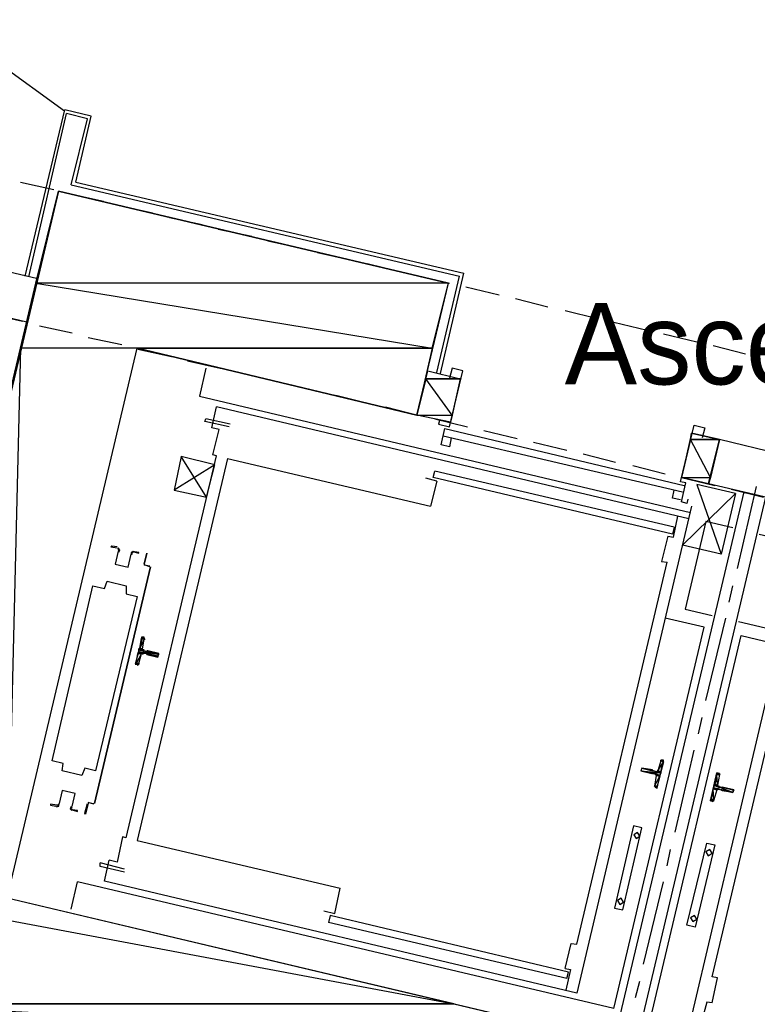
# Model space of a CAD drawing. Header units: feet. Extents: x -79 to 198, y -22 to 181.
# Tile 124 of 203: x 72 to 83, y 111 to 126. Entities that reach past the tile are written whole.
import ezdxf
from ezdxf.enums import TextEntityAlignment as Align

# ---------------------------------------------------------------- set-up
doc = ezdxf.new("R2010")
doc.units = ezdxf.units.FT
for name, color, linetype in [('A-LINEA', 7, 'CONTINUOUS'), ('A-LINEA-FINA', 9, 'CONTINUOUS'), ('A-MURO-CONCRETO', 8, 'CONTINUOUS'), ('A-NOMBRE-ESPACIO', 2, 'CONTINUOUS')]:
    doc.layers.add(name, color=color, linetype=linetype)

msp = doc.modelspace()

# ---------------------------------------------------------------- linework, layer by layer
at = {"layer": 'A-LINEA'}
for p, q in [((70.5641, 125.5628), (72.4211, 124.2185)), ((71.84, 121.7778), (72.4267, 124.2311)), ((71.8933, 121.7644), (72.4533, 124.1778)), ((72.8133, 124.1378), (72.4267, 124.2311)), ((72.76, 124.0978), (72.4533, 124.1778)), ((72.52, 123.1244), (72.76, 124.0978)), ((72.5867, 123.1644), (72.8133, 124.1378)), ((71.7733, 123.1644), (72.2667, 123.0578)), ((72.5867, 123.1644), (78.32, 121.8178)), ((72.52, 123.1244), (78.2533, 121.7778)), ((72.5067, 122.9911), (73, 122.8844)), ((73.24, 122.8178), (73.72, 122.7111)), ((73.9733, 122.6444), (74.4533, 122.5378)), ((74.6933, 122.4711), (75.1867, 122.3644)), ((75.4267, 122.2978), (75.92, 122.1911)), ((76.16, 122.1244), (76.64, 122.0178)), ((72.0267, 121.7378), (71.5067, 121.8578)), ((76.8933, 121.9644), (77.3733, 121.8444)), ((77.6133, 121.7911), (78.1067, 121.6711)), ((77.92, 120.3511), (78.2533, 121.7778)), ((77.9733, 120.3378), (78.32, 121.8178)), ((78.3467, 121.6178), (78.84, 121.4978)), ((79.08, 121.4444), (79.56, 121.3244)), ((79.8133, 121.2711), (80.2933, 121.1511)), ((71.32, 121.2178), (71.8, 121.1111)), ((71.8667, 121.0978), (71.3467, 121.2178)), ((72.0533, 121.0444), (72.5333, 120.9378)), ((80.5333, 121.0978), (81.0267, 120.9778)), ((72.7733, 120.8711), (73.2667, 120.7644)), ((81.2667, 120.9244), (81.76, 120.8044)), ((73.5067, 120.6978), (74, 120.5911)), ((82, 120.7511), (82.48, 120.6311)), ((74.24, 120.5244), (74.72, 120.4178)), ((74.5067, 120.4178), (74.4133, 120.0044)), ((74.9733, 120.3644), (75.4533, 120.2444)), ((78.2667, 120.2578), (78.12, 119.6178)), ((75.6933, 120.1911), (76.1867, 120.0711)), ((74.4133, 120.0044), (81.6667, 118.2844)), ((76.4267, 120.0178), (76.92, 119.8978)), ((81.64, 118.1911), (74.6667, 119.8444)), ((77.16, 119.8444), (77.64, 119.7244)), ((74.4933, 119.6311), (74.5067, 119.6711)), ((74.8667, 119.5911), (74.5067, 119.6711)), ((77.8933, 119.6711), (78.3733, 119.5511)), ((74.8533, 119.5511), (74.4933, 119.6311)), ((74.6133, 119.1378), (74.7067, 119.5111)), ((78.04, 119.5244), (81.5733, 118.6844)), ((78.0133, 119.4178), (81.5467, 118.5911)), ((78.1333, 119.3911), (78.1067, 119.2578)), ((78.6133, 119.4978), (79.1067, 119.3778)), ((81.68, 119.4578), (81.5333, 118.8044)), ((82.0933, 119.3644), (81.68, 119.4578)), ((81.9333, 118.7111), (82.0933, 119.3644)), ((83.4533, 119.0311), (82.0933, 119.3644)), ((79.3467, 119.3244), (79.84, 119.2044)), ((73.3333, 113.4844), (74.6667, 119.1244)), ((74.8267, 119.0844), (73.4933, 113.4444)), ((74.6667, 119.1244), (74.6133, 119.1378)), ((74.8267, 119.0844), (77.8267, 118.3778)), ((80.08, 119.1511), (80.56, 119.0311)), ((74.64, 118.9911), (74.04, 118.6178)), ((80.8133, 118.9778), (81.2933, 118.8578)), ((77.92, 118.7511), (77.76, 118.7911)), ((77.8667, 118.8044), (77.8933, 118.8978)), ((81.4, 117.9644), (77.8667, 118.8044)), ((81.4267, 118.0711), (77.8933, 118.8978)), ((81.9333, 118.7111), (81.5333, 118.8044)), ((81.5333, 118.8044), (82.0267, 118.6844)), ((77.92, 118.7511), (77.8267, 118.3778)), ((83.2933, 118.3911), (81.9333, 118.7111)), ((82.36, 117.4578), (82.64, 118.6711)), ((82.4533, 118.5911), (80.5333, 110.4711)), ((82.7733, 118.5111), (80.8533, 110.4044)), ((82.3333, 118.5644), (82.12, 117.6711)), ((82.2667, 118.6311), (82.7467, 118.5111)), ((81.68, 118.3778), (79.9867, 111.1911)), ((81.4133, 117.9244), (81.48, 118.2311)), ((81.4267, 118.0711), (81.4, 117.9644)), ((81.3333, 117.9378), (81.24, 117.5644)), ((81.3333, 117.9378), (81.4133, 117.9244)), ((83.36, 117.9778), (81.6667, 110.7911)), ((82.12, 117.6711), (81.5467, 117.8044)), ((72.8667, 113.9911), (73.6933, 117.4844)), ((73.6933, 117.4844), (72.8667, 113.9911)), ((73.68, 117.4844), (73.6, 117.5111)), ((73.6, 117.5111), (73.68, 117.4978)), ((73.68, 117.4844), (73.68, 117.4844)), ((79.9867, 111.9111), (81.32, 117.5511)), ((81.24, 117.5644), (81.32, 117.5511)), ((82.24, 116.9644), (82.2933, 117.2044)), ((81.9867, 111.4311), (83.32, 117.0711)), ((81.8667, 116.5911), (81.2933, 116.7244)), ((81.8933, 115.5111), (82.1867, 116.7244)), ((80.5333, 110.9644), (81.8667, 116.5911)), ((81.08, 110.8311), (82.4133, 116.4711)), ((82.4133, 116.4711), (82.9733, 116.3378)), ((73.5733, 116.2711), (73.6, 116.4178)), ((73.6131, 116.4079), (73.5979, 116.4306)), ((73.52, 116.0578), (73.56, 116.2044)), ((73.5867, 116.2178), (73.6267, 116.2044)), ((73.64, 116.2311), (73.6, 116.2444)), ((73.6267, 116.1911), (73.6267, 116.1911)), ((73.64, 116.1911), (73.64, 116.1911)), ((73.4954, 116.0316), (73.5191, 116.0452)), ((81.7867, 115.0178), (81.84, 115.2578)), ((81.44, 113.5644), (81.72, 114.7778)), ((81.2267, 114.6178), (81.1867, 114.4711)), ((81.2513, 114.6306), (81.2276, 114.617)), ((81.1067, 114.4711), (81.1067, 114.4844)), ((82.0933, 114.4178), (82.0667, 114.2578)), ((82.1064, 114.4079), (82.0913, 114.4306)), ((81.16, 114.4044), (81.1333, 114.2444)), ((81.1469, 114.241), (81.1621, 114.2183)), ((82.0533, 114.1911), (82.0133, 114.0444)), ((72.8533, 113.9778), (72.7733, 114.0044)), ((72.7733, 114.0044), (72.8533, 113.9911)), ((72.8533, 113.9911), (72.8533, 113.9911)), ((81.9887, 114.0183), (82.0124, 114.0318)), ((73.4933, 113.4444), (76.4933, 112.7378)), ((81.32, 113.0711), (81.3733, 113.3111)), ((73.3067, 113.0178), (72.9467, 113.1111)), ((73.0133, 112.8444), (73.08, 113.1511)), ((72.52, 112.4311), (72.6133, 112.8311)), ((80.5333, 110.9644), (72.6133, 112.8311)), ((79.9867, 111.1911), (73.0133, 112.8444)), ((80.9733, 111.6178), (81.2667, 112.8311)), ((76.3467, 112.3378), (76.32, 112.2311)), ((79.8667, 111.4978), (76.3467, 112.3378)), ((79.84, 111.4044), (76.32, 112.2311)), ((79.8133, 111.5511), (79.8933, 111.5378)), ((79.8933, 111.5378), (79.8267, 111.2311)), ((79.84, 111.4044), (79.8667, 111.4978)), ((80.8533, 111.1244), (80.92, 111.3644)), ((81.9067, 111.0578), (81.8267, 110.7644)), ((81.9867, 111.0444), (81.9067, 111.0578))]:
    msp.add_line(p, q, dxfattribs=at)
for points in [[(77.6267, 119.7244), (78.0933, 121.6711), (72.3333, 123.0311), (69.4933, 111.0311), (80.24, 108.4978), (80.6933, 110.4311), (71.5733, 112.5911), (73.4933, 120.7111), (77.6267, 119.7244)], [(78.12, 119.6178), (77.6267, 119.7244), (77.7867, 120.3778), (78.2667, 120.2578)], [(77.96, 119.6444), (77.9467, 119.5911), (78.1067, 119.5511), (78.3067, 120.3778), (78.1467, 120.4178), (78.1067, 120.2711)], [(74.7067, 119.5111), (74.6, 119.5378), (74.6667, 119.8444)], [(78.1067, 119.2578), (77.9867, 119.2844), (78.04, 119.5244)], [(81.6267, 118.4844), (81.6133, 118.4178), (81.5333, 118.4444), (81.6, 118.7244), (81.52, 118.7378), (81.72, 119.5778), (81.88, 119.5378), (81.84, 119.3911)], [(74.52, 118.5111), (74.1467, 119.1111), (74.04, 118.6178), (74.52, 118.5111), (74.64, 118.9911), (74.1467, 119.1111)], [(81.5467, 117.8044), (82.3333, 118.5644), (81.76, 118.6978), (82.12, 117.6711)], [(81.52, 118.4711), (81.4, 118.4978), (81.4267, 118.6178)], [(82.2933, 118.0578), (81.8933, 118.1511), (81.5867, 116.8578), (81.9867, 116.7644)], [(82.68, 117.9644), (83.08, 117.8711), (82.7733, 116.5778), (82.3733, 116.6711)], [(73.2, 117.7778), (73.12, 117.7911), (73.1067, 117.7778), (73.2, 117.7644)], [(73.2243, 117.7028), (73.2396, 117.7364), (73.2147, 117.7635)], [(73.2131, 117.7169), (73.1676, 117.5242), (73.3602, 117.4786), (73.4058, 117.6713)], [(73.2131, 117.7169), (73.1676, 117.5242), (73.3602, 117.4786), (73.4058, 117.6713)], [(73.2173, 117.7142), (73.2264, 117.7343), (73.2115, 117.7505)], [(73.4407, 117.7103), (73.4063, 117.6972), (73.4049, 117.6604)], [(73.4377, 117.6973), (73.4171, 117.6895), (73.4162, 117.6674)], [(73.4267, 117.7111), (73.52, 117.6844), (73.52, 117.6978), (73.4267, 117.7111)], [(73.6, 117.5244), (73.64, 117.6844), (73.6, 117.5244), (73.6, 117.5244)], [(72.24, 114.6178), (72.84, 117.2044), (73.0133, 117.1644), (73.0533, 117.2711), (73.3333, 117.2044), (73.3333, 117.0844), (73.4933, 117.0444), (72.88, 114.4711), (72.72, 114.5111), (72.68, 114.4044), (72.3867, 114.4711), (72.4, 114.5778), (72.24, 114.6178)], [(73.5867, 116.4444), (73.5733, 116.4444), (73.4667, 116.0444), (73.4933, 116.0444)], [(73.5979, 116.2039), (73.5828, 116.2015), (73.5739, 116.189)], [(73.5872, 116.2691), (73.5896, 116.2539), (73.6021, 116.245)], [(73.64, 116.1911), (73.8, 116.1511), (73.8133, 116.2044), (73.6533, 116.2444), (73.64, 116.2444), (73.64, 116.2444)], [(81.16, 114.2311), (81.1733, 114.2178), (81.2667, 114.6311), (81.2533, 114.6311)], [(81.1067, 114.4844), (80.9467, 114.5111), (80.9333, 114.4711), (81.0933, 114.4311)], [(81.1467, 114.4311), (81.1067, 114.4311), (81.1067, 114.4311)], [(81.16, 114.4578), (81.12, 114.4711), (81.12, 114.4711)], [(81.1728, 114.3932), (81.1704, 114.4083), (81.1579, 114.4172)], [(81.1621, 114.445), (81.1772, 114.4474), (81.1861, 114.4598)], [(81.9867, 114.0311), (81.96, 114.0311), (82.0533, 114.4444), (82.08, 114.4311)], [(72.5336, 113.9454), (72.5791, 114.138), (72.3865, 114.1836), (72.3408, 113.991)], [(72.5336, 113.9454), (72.5791, 114.138), (72.3865, 114.1836), (72.3408, 113.991)], [(82.0913, 114.2039), (82.0762, 114.2015), (82.0672, 114.189)], [(82.08, 114.2311), (82.1333, 114.2311), (82.1333, 114.2311), (82.1333, 114.2311)], [(82.08, 114.2044), (82.12, 114.1911), (82.12, 114.1911)], [(82.0805, 114.2557), (82.083, 114.2406), (82.0954, 114.2316)], [(82.1333, 114.2311), (82.3067, 114.1911), (82.2933, 114.1511), (82.1333, 114.1778), (82.1333, 114.1911)], [(72.306, 113.9386), (72.3404, 113.9517), (72.3418, 113.9885)], [(72.3089, 113.9516), (72.3296, 113.9594), (72.3304, 113.9815)], [(72.7733, 113.9911), (72.7733, 113.9911), (72.7333, 113.8311), (72.72, 113.8444), (72.76, 113.9911)], [(72.3067, 113.9644), (72.2133, 113.9778), (72.2133, 113.9644), (72.2933, 113.9511)], [(72.5223, 113.9461), (72.5071, 113.9125), (72.532, 113.8854)], [(72.5294, 113.9347), (72.5203, 113.9146), (72.5352, 113.8984)], [(72.5333, 113.8978), (72.6133, 113.8711), (72.6133, 113.8844), (72.5333, 113.8978)], [(80.5467, 112.4444), (80.6667, 112.4178), (80.9467, 113.6311), (80.8267, 113.6578), (80.5467, 112.4444)], [(80.8626, 113.4724), (80.9187, 113.507), (80.8841, 113.5632), (80.8279, 113.5285), (80.8626, 113.4724)], [(73.3333, 113.4844), (73.28, 113.4978), (73.2, 113.1244), (73.08, 113.1511)], [(81.7333, 112.1644), (81.6133, 112.1911), (81.9067, 113.4044), (82.0267, 113.3778), (81.7333, 112.1644)], [(81.9293, 113.219), (81.9854, 113.2537), (81.9507, 113.3099), (81.8946, 113.2752), (81.9293, 113.219)], [(73.3067, 112.9778), (72.9467, 113.0578), (72.9467, 113.1111)], [(76.2533, 112.4044), (76.4133, 112.3644), (76.4933, 112.7378)], [(80.6226, 112.499), (80.6787, 112.5337), (80.6441, 112.5899), (80.5879, 112.5552), (80.6226, 112.499)], [(81.7026, 112.2457), (81.7587, 112.2804), (81.7241, 112.3365), (81.6679, 112.3019), (81.7026, 112.2457)], [(79.8133, 111.5511), (79.9067, 111.9244), (79.9867, 111.9111)], [(81.9867, 111.0444), (82.0667, 111.4178), (81.9867, 111.4311)]]:
    msp.add_lwpolyline(points, dxfattribs=at)
at = {"layer": 'A-LINEA-FINA'}
for p, q in [((73.56, 116.4444), (73.6, 116.4444)), ((73.56, 116.4444), (73.6, 116.4311)), ((73.56, 116.4311), (73.6, 116.4311)), ((73.56, 116.4311), (73.6, 116.4178)), ((73.5733, 116.4444), (73.5867, 116.4444)), ((73.5067, 116.2178), (73.56, 116.2044)), ((73.52, 116.2711), (73.5733, 116.2578)), ((73.52, 116.2711), (73.5733, 116.2578)), ((73.52, 116.2578), (73.5867, 116.2444)), ((73.52, 116.2311), (73.5867, 116.2178)), ((73.5333, 116.2844), (73.5733, 116.2711)), ((73.64, 116.2444), (73.8133, 116.2044)), ((73.64, 116.2311), (73.8133, 116.2044)), ((73.64, 116.2311), (73.8133, 116.1911)), ((73.64, 116.2044), (73.8, 116.1644)), ((73.64, 116.1911), (73.8, 116.1644)), ((73.4667, 116.0444), (73.5067, 116.0444)), ((73.4667, 116.0444), (73.4933, 116.0444)), ((73.48, 116.0578), (73.52, 116.0444)), ((73.48, 116.0578), (73.5067, 116.0444)), ((81.2667, 114.6178), (81.2267, 114.6311)), ((81.2667, 114.6178), (81.2267, 114.6178)), ((81.2667, 114.6178), (81.24, 114.6311)), ((81.2667, 114.6311), (81.24, 114.6311)), ((81.2667, 114.6311), (81.2533, 114.6311)), ((81.0933, 114.4311), (80.9333, 114.4711)), ((81.1067, 114.4311), (80.9333, 114.4711)), ((81.1067, 114.4711), (80.9467, 114.5111)), ((81.1067, 114.4711), (80.9467, 114.5111)), ((81.2133, 114.4044), (81.1467, 114.4178)), ((81.2267, 114.4444), (81.16, 114.4578)), ((81.2133, 114.4044), (81.16, 114.4178)), ((82.0533, 114.4444), (82.0933, 114.4311)), ((82.0533, 114.4444), (82.08, 114.4311)), ((82.0533, 114.4311), (82.0933, 114.4178)), ((81.2133, 114.3911), (81.16, 114.4044)), ((81.1733, 114.2178), (81.1467, 114.2311)), ((81.1733, 114.2311), (81.1467, 114.2311)), ((81.1733, 114.2178), (81.16, 114.2311)), ((82, 114.2178), (82.0533, 114.2044)), ((82, 114.2044), (82.0533, 114.1911)), ((82.0133, 114.2711), (82.0667, 114.2578)), ((82.0133, 114.2578), (82.08, 114.2311)), ((82.0133, 114.2578), (82.08, 114.2444)), ((82.0133, 114.2178), (82.0667, 114.2044)), ((82.1333, 114.2311), (82.2933, 114.1911)), ((82.1333, 114.2311), (82.2933, 114.1911)), ((82.1333, 114.2311), (82.3067, 114.1911)), ((82.1333, 114.1911), (82.2933, 114.1511)), ((81.96, 114.0444), (82, 114.0311)), ((81.96, 114.0311), (81.9867, 114.0311))]:
    msp.add_line(p, q, dxfattribs=at)
for points in [[(73.56, 116.4311), (73.6, 116.4178), (73.5333, 116.2844), (73.56, 116.4311)], [(73.6, 116.4178), (73.5333, 116.2844), (73.5733, 116.2711), (73.6, 116.4178)], [(73.56, 116.4444), (73.56, 116.4444), (73.6, 116.4444), (73.56, 116.4444)], [(73.56, 116.4444), (73.6, 116.4444), (73.5733, 116.4444), (73.56, 116.4444), (73.56, 116.4444)], [(73.6, 116.4444), (73.56, 116.4444), (73.6, 116.4311), (73.6, 116.4444)], [(73.6, 116.4311), (73.56, 116.4444), (73.56, 116.4444), (73.6, 116.4311), (73.6, 116.4311)], [(73.56, 116.4311), (73.6, 116.4311), (73.56, 116.4444), (73.56, 116.4311), (73.56, 116.4311)], [(73.56, 116.4311), (73.56, 116.4311), (73.6, 116.4311), (73.56, 116.4311)], [(73.6, 116.4311), (73.56, 116.4311), (73.6, 116.4178), (73.6, 116.4311)], [(73.6, 116.4178), (73.56, 116.4311), (73.56, 116.4311), (73.6, 116.4178), (73.6, 116.4178)], [(73.5867, 116.4444), (73.5733, 116.4444), (73.5733, 116.4444), (73.5867, 116.4444)], [(73.5733, 116.4444), (73.5733, 116.4444), (73.5867, 116.4444), (73.5733, 116.4444)], [(73.5733, 116.4444), (73.5867, 116.4444), (73.6, 116.4444), (73.5733, 116.4444), (73.5733, 116.4444)], [(73.5067, 116.2044), (73.56, 116.2044), (73.48, 116.0578), (73.5067, 116.2044)], [(73.56, 116.2044), (73.48, 116.0578), (73.52, 116.0578), (73.56, 116.2044)], [(73.52, 116.2178), (73.5733, 116.2044), (73.5067, 116.2178), (73.52, 116.2178)], [(73.5733, 116.2044), (73.5067, 116.2178), (73.56, 116.2044), (73.5733, 116.2044)], [(73.56, 116.2044), (73.5067, 116.2178), (73.5067, 116.2178), (73.56, 116.2044), (73.56, 116.2044)], [(73.5067, 116.2044), (73.56, 116.2044), (73.5067, 116.2178), (73.5067, 116.2044), (73.5067, 116.2044)], [(73.5067, 116.2044), (73.5067, 116.2044), (73.56, 116.2044), (73.5067, 116.2044)], [(73.5333, 116.2844), (73.5733, 116.2711), (73.52, 116.2711), (73.5333, 116.2844)], [(73.5733, 116.2711), (73.52, 116.2711), (73.5733, 116.2578), (73.5733, 116.2711)], [(73.5733, 116.2578), (73.52, 116.2711), (73.52, 116.2711), (73.5733, 116.2578), (73.5733, 116.2578)], [(73.5733, 116.2578), (73.52, 116.2711), (73.5867, 116.2578), (73.5733, 116.2578), (73.5733, 116.2578)], [(73.5867, 116.2578), (73.52, 116.2711), (73.52, 116.2711), (73.5867, 116.2578)], [(73.52, 116.2711), (73.52, 116.2711), (73.5867, 116.2578), (73.52, 116.2711), (73.52, 116.2711)], [(73.52, 116.2711), (73.5867, 116.2578), (73.52, 116.2578), (73.52, 116.2711)], [(73.5867, 116.2578), (73.52, 116.2578), (73.5867, 116.2444), (73.5867, 116.2578), (73.5867, 116.2578)], [(73.5867, 116.2444), (73.52, 116.2578), (73.52, 116.2578), (73.5867, 116.2444)], [(73.52, 116.2578), (73.52, 116.2578), (73.5867, 116.2444), (73.52, 116.2578), (73.52, 116.2578)], [(73.5867, 116.2444), (73.52, 116.2578), (73.52, 116.2578), (73.5867, 116.2444)], [(73.52, 116.2578), (73.52, 116.2578), (73.5867, 116.2444), (73.52, 116.2578), (73.52, 116.2578)], [(73.5867, 116.2444), (73.52, 116.2578), (73.6, 116.2444), (73.5867, 116.2444), (73.5867, 116.2444)], [(73.52, 116.2578), (73.8133, 116.1911), (73.52, 116.2311), (73.52, 116.2578)], [(73.8133, 116.1911), (73.52, 116.2311), (73.8, 116.1644), (73.8133, 116.1911), (73.8133, 116.1911)], [(73.5867, 116.2178), (73.52, 116.2311), (73.52, 116.2311), (73.5867, 116.2178)], [(73.52, 116.2311), (73.52, 116.2311), (73.5867, 116.2178), (73.52, 116.2311), (73.52, 116.2311)], [(73.5867, 116.2178), (73.52, 116.2311), (73.5733, 116.2178), (73.5867, 116.2178), (73.5867, 116.2178)], [(73.5733, 116.2178), (73.52, 116.2311), (73.52, 116.2311), (73.5733, 116.2178)], [(73.52, 116.2311), (73.52, 116.2311), (73.5733, 116.2178), (73.52, 116.2311), (73.52, 116.2311)], [(73.5733, 116.2178), (73.52, 116.2311), (73.52, 116.2311), (73.5733, 116.2178)], [(73.52, 116.2311), (73.52, 116.2311), (73.5733, 116.2178), (73.52, 116.2311), (73.52, 116.2311)], [(73.52, 116.2311), (73.5733, 116.2178), (73.52, 116.2178), (73.52, 116.2311)], [(73.5733, 116.2178), (73.52, 116.2178), (73.5733, 116.2044), (73.5733, 116.2178), (73.5733, 116.2178)], [(73.5733, 116.2044), (73.52, 116.2178), (73.52, 116.2178), (73.5733, 116.2044)], [(73.52, 116.2178), (73.52, 116.2178), (73.5733, 116.2044), (73.52, 116.2178), (73.52, 116.2178)], [(73.5733, 116.2711), (73.5333, 116.2844), (73.5333, 116.2844), (73.5733, 116.2711), (73.5733, 116.2711)], [(73.8, 116.1644), (73.6267, 116.2044), (73.6267, 116.2044), (73.8, 116.1644)], [(73.6267, 116.2044), (73.6267, 116.2044), (73.8, 116.1644), (73.6267, 116.2044), (73.6267, 116.2044)], [(73.8, 116.1644), (73.6267, 116.2044), (73.6267, 116.2044), (73.8, 116.1644)], [(73.6267, 116.2044), (73.6267, 116.2044), (73.8, 116.1644), (73.6267, 116.2044), (73.6267, 116.2044)], [(73.64, 116.2044), (73.8, 116.1644), (73.6267, 116.2044), (73.64, 116.2044), (73.64, 116.2044)], [(73.64, 116.2444), (73.64, 116.2444), (73.8133, 116.2044), (73.64, 116.2444)], [(73.64, 116.2444), (73.8133, 116.2044), (73.6533, 116.2444), (73.64, 116.2444), (73.64, 116.2444)], [(73.8133, 116.2044), (73.64, 116.2444), (73.64, 116.2444), (73.8133, 116.2044)], [(73.64, 116.2444), (73.64, 116.2444), (73.8133, 116.2044), (73.64, 116.2444)], [(73.8133, 116.2044), (73.64, 116.2444), (73.64, 116.2444), (73.8133, 116.2044), (73.8133, 116.2044)], [(73.64, 116.2311), (73.8133, 116.2044), (73.64, 116.2444), (73.64, 116.2311), (73.64, 116.2311)], [(73.64, 116.2311), (73.64, 116.2311), (73.8133, 116.2044), (73.64, 116.2311)], [(73.8133, 116.2044), (73.64, 116.2311), (73.8133, 116.1911), (73.8133, 116.2044)], [(73.8133, 116.1911), (73.64, 116.2311), (73.64, 116.2311), (73.8133, 116.1911), (73.8133, 116.1911)], [(73.8133, 116.1911), (73.64, 116.2311), (73.64, 116.2311), (73.8133, 116.1911)], [(73.64, 116.2311), (73.64, 116.2311), (73.8133, 116.1911), (73.64, 116.2311), (73.64, 116.2311)], [(73.8133, 116.1911), (73.64, 116.2311), (73.64, 116.2311), (73.8133, 116.1911)], [(73.64, 116.2311), (73.64, 116.2311), (73.8133, 116.1911), (73.64, 116.2311), (73.64, 116.2311)], [(73.8133, 116.1911), (73.64, 116.2311), (73.64, 116.2311), (73.8133, 116.1911)], [(73.64, 116.2311), (73.64, 116.2311), (73.8133, 116.1911), (73.64, 116.2311), (73.64, 116.2311)], [(73.8, 116.1644), (73.64, 116.2044), (73.64, 116.2044), (73.8, 116.1644)], [(73.64, 116.2044), (73.64, 116.2044), (73.8, 116.1644), (73.64, 116.2044)], [(73.8, 116.1644), (73.64, 116.2044), (73.64, 116.2044), (73.8, 116.1644)], [(73.64, 116.2044), (73.64, 116.2044), (73.8, 116.1644), (73.64, 116.2044), (73.64, 116.2044)], [(73.64, 116.1911), (73.8, 116.1644), (73.64, 116.2044), (73.64, 116.1911), (73.64, 116.1911)], [(73.64, 116.1911), (73.64, 116.1911), (73.8, 116.1644), (73.64, 116.1911)], [(73.8, 116.1644), (73.64, 116.1911), (73.8, 116.1511), (73.8, 116.1644), (73.8, 116.1644)], [(73.8, 116.1511), (73.64, 116.1911), (73.64, 116.1911), (73.8, 116.1511)], [(73.64, 116.1911), (73.64, 116.1911), (73.8, 116.1511), (73.64, 116.1911), (73.64, 116.1911)], [(73.8, 116.1511), (73.64, 116.1911), (73.64, 116.1911), (73.8, 116.1511)], [(73.64, 116.1911), (73.64, 116.1911), (73.8, 116.1511), (73.64, 116.1911), (73.64, 116.1911)], [(73.4667, 116.0444), (73.5067, 116.0444), (73.48, 116.0578), (73.4667, 116.0444), (73.4667, 116.0444)], [(73.4933, 116.0444), (73.4667, 116.0444), (73.5067, 116.0444), (73.4933, 116.0444)], [(73.5067, 116.0444), (73.4667, 116.0444), (73.4667, 116.0444), (73.5067, 116.0444)], [(73.4667, 116.0444), (73.4667, 116.0444), (73.5067, 116.0444), (73.4667, 116.0444)], [(73.5067, 116.0444), (73.4667, 116.0444), (73.4667, 116.0444), (73.5067, 116.0444)], [(73.4667, 116.0444), (73.4667, 116.0444), (73.4933, 116.0444), (73.4667, 116.0444)], [(73.4933, 116.0444), (73.4667, 116.0444), (73.4667, 116.0444), (73.4933, 116.0444)], [(73.4667, 116.0444), (73.4667, 116.0444), (73.4933, 116.0444), (73.4667, 116.0444), (73.4667, 116.0444)], [(73.48, 116.0578), (73.52, 116.0578), (73.52, 116.0444), (73.48, 116.0578), (73.48, 116.0578)], [(73.52, 116.0578), (73.48, 116.0578), (73.48, 116.0578), (73.52, 116.0578), (73.52, 116.0578)], [(73.52, 116.0444), (73.48, 116.0578), (73.5067, 116.0444), (73.52, 116.0444)], [(73.5067, 116.0444), (73.48, 116.0578), (73.48, 116.0578), (73.5067, 116.0444), (73.5067, 116.0444)], [(81.1867, 114.4711), (81.2667, 114.6044), (81.2267, 114.6178), (81.1867, 114.4711), (81.1867, 114.4711)], [(81.2267, 114.4578), (81.1867, 114.4711), (81.2667, 114.6044), (81.2267, 114.4578)], [(81.2267, 114.6311), (81.2667, 114.6178), (81.2267, 114.6178), (81.2267, 114.6311)], [(81.2267, 114.6311), (81.2667, 114.6178), (81.24, 114.6311), (81.2267, 114.6311)], [(81.2267, 114.6178), (81.2667, 114.6178), (81.2667, 114.6178), (81.2267, 114.6178)], [(81.2667, 114.6178), (81.2667, 114.6178), (81.2267, 114.6178), (81.2667, 114.6178)], [(81.2667, 114.6178), (81.2267, 114.6178), (81.2667, 114.6044), (81.2667, 114.6178), (81.2667, 114.6178)], [(81.2267, 114.6178), (81.2667, 114.6178), (81.2667, 114.6178), (81.2267, 114.6178), (81.2267, 114.6178)], [(81.24, 114.6311), (81.2667, 114.6178), (81.2667, 114.6178), (81.24, 114.6311), (81.24, 114.6311)], [(81.2667, 114.6311), (81.2667, 114.6311), (81.24, 114.6311), (81.2667, 114.6311)], [(81.2667, 114.6311), (81.24, 114.6311), (81.2667, 114.6178), (81.2667, 114.6311), (81.2667, 114.6311)], [(81.24, 114.6311), (81.2667, 114.6311), (81.2533, 114.6311), (81.24, 114.6311)], [(81.2533, 114.6311), (81.2667, 114.6311), (81.2667, 114.6311), (81.2533, 114.6311), (81.2533, 114.6311)], [(80.9333, 114.4711), (81.2267, 114.4444), (80.9467, 114.5111), (80.9333, 114.4711), (80.9333, 114.4711)], [(80.9333, 114.4711), (81.0933, 114.4311), (81.0933, 114.4311), (80.9333, 114.4711)], [(81.0933, 114.4311), (81.0933, 114.4311), (80.9333, 114.4711), (81.0933, 114.4311), (81.0933, 114.4311)], [(80.9333, 114.4711), (81.0933, 114.4311), (81.0933, 114.4311), (80.9333, 114.4711)], [(81.0933, 114.4311), (81.0933, 114.4311), (80.9333, 114.4711), (81.0933, 114.4311)], [(80.9333, 114.4711), (81.0933, 114.4311), (81.0933, 114.4311), (80.9333, 114.4711), (80.9333, 114.4711)], [(80.9333, 114.4711), (81.0933, 114.4311), (81.0933, 114.4311), (80.9333, 114.4711)], [(81.0933, 114.4311), (81.0933, 114.4311), (80.9333, 114.4711), (81.0933, 114.4311), (81.0933, 114.4311)], [(80.9333, 114.4711), (81.1067, 114.4311), (81.1067, 114.4311), (80.9333, 114.4711)], [(81.1067, 114.4311), (81.1067, 114.4311), (80.9333, 114.4711), (81.1067, 114.4311)], [(81.1067, 114.4311), (80.9333, 114.4711), (81.0933, 114.4311), (81.1067, 114.4311), (81.1067, 114.4311)], [(80.9333, 114.4711), (81.1067, 114.4311), (81.1067, 114.4311), (80.9333, 114.4711)], [(81.1067, 114.4311), (81.1067, 114.4311), (80.9333, 114.4711), (81.1067, 114.4311), (81.1067, 114.4311)], [(80.9333, 114.4711), (81.1067, 114.4311), (81.1067, 114.4311), (80.9333, 114.4711)], [(81.1067, 114.4311), (81.1067, 114.4311), (80.9333, 114.4711), (81.1067, 114.4311), (81.1067, 114.4311)], [(80.9333, 114.4711), (81.1067, 114.4311), (81.1067, 114.4311), (80.9333, 114.4711)], [(81.1067, 114.4311), (81.1067, 114.4311), (80.9333, 114.4711), (81.1067, 114.4311), (81.1067, 114.4311)], [(81.2133, 114.4044), (80.9333, 114.4711), (81.2267, 114.4444), (81.2133, 114.4044)], [(81.1067, 114.4711), (81.1067, 114.4711), (80.9467, 114.5111), (81.1067, 114.4711)], [(81.1067, 114.4711), (80.9467, 114.5111), (81.12, 114.4711), (81.1067, 114.4711), (81.1067, 114.4711)], [(80.9467, 114.5111), (81.1067, 114.4711), (81.1067, 114.4711), (80.9467, 114.5111)], [(81.1067, 114.4711), (81.1067, 114.4711), (80.9467, 114.5111), (81.1067, 114.4711), (81.1067, 114.4711)], [(80.9467, 114.5111), (81.1067, 114.4711), (81.1067, 114.4711), (80.9467, 114.5111)], [(81.1067, 114.4711), (81.1067, 114.4711), (80.9467, 114.5111), (81.1067, 114.4711)], [(80.9467, 114.5111), (81.1067, 114.4711), (81.1067, 114.4711), (80.9467, 114.5111), (80.9467, 114.5111)], [(80.9467, 114.5111), (81.1067, 114.4711), (81.1067, 114.4711), (80.9467, 114.5111)], [(81.1067, 114.4711), (81.1067, 114.4711), (80.9467, 114.5111), (81.1067, 114.4711), (81.1067, 114.4711)], [(80.9467, 114.5111), (81.1067, 114.4711), (81.1067, 114.4711), (80.9467, 114.5111)], [(81.1067, 114.4711), (81.1067, 114.4711), (80.9467, 114.5111), (81.1067, 114.4711)], [(80.9467, 114.5111), (81.1067, 114.4711), (81.1067, 114.4711), (80.9467, 114.5111), (80.9467, 114.5111)], [(80.9467, 114.5111), (81.1067, 114.4711), (81.1067, 114.4711), (80.9467, 114.5111)], [(81.1067, 114.4711), (81.1067, 114.4711), (80.9467, 114.5111), (81.1067, 114.4711), (81.1067, 114.4711)], [(81.1067, 114.4844), (81.1067, 114.4844), (80.9467, 114.5111), (81.1067, 114.4844)], [(81.1067, 114.4844), (80.9467, 114.5111), (81.1067, 114.4711), (81.1067, 114.4844), (81.1067, 114.4844)], [(81.1467, 114.4178), (81.2133, 114.4044), (81.1467, 114.4311), (81.1467, 114.4178), (81.1467, 114.4178)], [(81.16, 114.4178), (81.2133, 114.4044), (81.1467, 114.4178), (81.16, 114.4178), (81.16, 114.4178)], [(81.16, 114.4578), (81.2267, 114.4444), (81.2267, 114.4444), (81.16, 114.4578)], [(81.2267, 114.4444), (81.2267, 114.4444), (81.16, 114.4578), (81.2267, 114.4444), (81.2267, 114.4444)], [(81.16, 114.4578), (81.2267, 114.4444), (81.2267, 114.4444), (81.16, 114.4578)], [(81.2267, 114.4444), (81.2267, 114.4444), (81.16, 114.4578), (81.2267, 114.4444), (81.2267, 114.4444)], [(81.16, 114.4578), (81.2267, 114.4444), (81.1733, 114.4578), (81.16, 114.4578), (81.16, 114.4578)], [(81.16, 114.4044), (81.2133, 114.4044), (81.16, 114.4178), (81.16, 114.4044), (81.16, 114.4044)], [(81.16, 114.4178), (81.2133, 114.4044), (81.2133, 114.4044), (81.16, 114.4178)], [(81.2133, 114.4044), (81.2133, 114.4044), (81.16, 114.4178), (81.2133, 114.4044), (81.2133, 114.4044)], [(81.16, 114.4178), (81.2133, 114.4044), (81.2133, 114.4044), (81.16, 114.4178)], [(81.2133, 114.4044), (81.2133, 114.4044), (81.16, 114.4178), (81.2133, 114.4044), (81.2133, 114.4044)], [(81.16, 114.4178), (81.2133, 114.4044), (81.2133, 114.4044), (81.16, 114.4178)], [(81.2133, 114.4044), (81.2133, 114.4044), (81.16, 114.4178), (81.2133, 114.4044), (81.2133, 114.4044)], [(81.16, 114.4178), (81.2133, 114.4044), (81.2133, 114.4044), (81.16, 114.4178)], [(81.2133, 114.4044), (81.2133, 114.4044), (81.16, 114.4178), (81.2133, 114.4044), (81.2133, 114.4044)], [(81.1733, 114.4578), (81.2267, 114.4578), (81.1733, 114.4711), (81.1733, 114.4578)], [(81.2267, 114.4578), (81.1733, 114.4711), (81.1867, 114.4711), (81.2267, 114.4578), (81.2267, 114.4578)], [(81.1733, 114.4711), (81.2267, 114.4578), (81.2267, 114.4578), (81.1733, 114.4711)], [(81.1733, 114.4578), (81.2267, 114.4444), (81.2267, 114.4444), (81.1733, 114.4578)], [(81.2267, 114.4444), (81.2267, 114.4444), (81.1733, 114.4578), (81.2267, 114.4444), (81.2267, 114.4444)], [(81.1733, 114.4578), (81.2267, 114.4444), (81.2267, 114.4444), (81.1733, 114.4578)], [(81.2267, 114.4444), (81.2267, 114.4444), (81.1733, 114.4578), (81.2267, 114.4444), (81.2267, 114.4444)], [(81.1733, 114.4578), (81.2267, 114.4444), (81.2267, 114.4444), (81.1733, 114.4578)], [(81.2267, 114.4444), (81.2267, 114.4444), (81.1733, 114.4578), (81.2267, 114.4444), (81.2267, 114.4444)], [(81.2267, 114.4444), (81.1733, 114.4578), (81.2267, 114.4578), (81.2267, 114.4444)], [(81.2267, 114.4578), (81.2267, 114.4578), (81.1867, 114.4711), (81.2267, 114.4578)], [(81.2267, 114.4578), (81.1867, 114.4711), (81.2267, 114.4578), (81.2267, 114.4578), (81.2267, 114.4578)], [(82.0267, 114.2711), (82.0667, 114.2578), (82.0533, 114.4178), (82.0267, 114.2711)], [(82.0533, 114.4444), (82.0533, 114.4444), (82.0933, 114.4311), (82.0533, 114.4444)], [(82.0533, 114.4444), (82.0933, 114.4311), (82.0533, 114.4311), (82.0533, 114.4444), (82.0533, 114.4444)], [(82.0933, 114.4311), (82.0533, 114.4444), (82.08, 114.4311), (82.0933, 114.4311)], [(82.08, 114.4311), (82.0533, 114.4444), (82.0533, 114.4444), (82.08, 114.4311), (82.08, 114.4311)], [(82.0933, 114.4311), (82.0933, 114.4178), (82.0533, 114.4311), (82.0933, 114.4311)], [(82.0933, 114.4178), (82.0533, 114.4311), (82.0533, 114.4311), (82.0933, 114.4178)], [(82.0533, 114.4311), (82.0533, 114.4311), (82.0933, 114.4178), (82.0533, 114.4311)], [(82.0933, 114.4178), (82.0533, 114.4311), (82.0533, 114.4311), (82.0933, 114.4178)], [(82.0533, 114.4311), (82.0533, 114.4311), (82.0933, 114.4178), (82.0533, 114.4311)], [(82.0533, 114.4311), (82.0933, 114.4178), (82.0533, 114.4178), (82.0533, 114.4311), (82.0533, 114.4311)], [(82.0933, 114.4178), (82.0533, 114.4311), (82.0533, 114.4311), (82.0933, 114.4178)], [(82.0533, 114.4311), (82.0533, 114.4311), (82.0933, 114.4311), (82.0533, 114.4311)], [(82.0533, 114.4311), (82.0933, 114.4311), (82.0533, 114.4311), (82.0533, 114.4311), (82.0533, 114.4311)], [(82.0667, 114.2578), (82.0533, 114.4178), (82.0933, 114.4178), (82.0667, 114.2578), (82.0667, 114.2578)], [(81.1333, 114.2444), (81.2133, 114.3911), (81.16, 114.4044), (81.1333, 114.2444)], [(81.1733, 114.2444), (81.1333, 114.2444), (81.2133, 114.3911), (81.1733, 114.2444)], [(81.16, 114.4044), (81.2133, 114.3911), (81.2133, 114.3911), (81.16, 114.4044)], [(81.2133, 114.3911), (81.2133, 114.3911), (81.16, 114.4044), (81.2133, 114.3911)], [(81.2133, 114.3911), (81.16, 114.4044), (81.2133, 114.3911), (81.2133, 114.3911), (81.2133, 114.3911)], [(81.2133, 114.3911), (81.16, 114.4044), (81.2133, 114.4044), (81.2133, 114.3911)], [(81.1733, 114.2311), (81.1467, 114.2444), (81.1333, 114.2444), (81.1733, 114.2311), (81.1733, 114.2311)], [(81.1733, 114.2311), (81.1733, 114.2311), (81.1333, 114.2444), (81.1733, 114.2311)], [(81.1733, 114.2311), (81.1333, 114.2444), (81.1733, 114.2311), (81.1733, 114.2311), (81.1733, 114.2311)], [(81.1733, 114.2444), (81.1733, 114.2444), (81.1333, 114.2444), (81.1733, 114.2444)], [(81.1733, 114.2444), (81.1333, 114.2444), (81.1733, 114.2311), (81.1733, 114.2444), (81.1733, 114.2444)], [(81.1467, 114.2311), (81.1733, 114.2311), (81.1467, 114.2444), (81.1467, 114.2311)], [(81.1467, 114.2444), (81.1733, 114.2311), (81.1733, 114.2311), (81.1467, 114.2444)], [(81.16, 114.2311), (81.1733, 114.2178), (81.1467, 114.2311), (81.16, 114.2311)], [(81.1467, 114.2311), (81.1733, 114.2178), (81.1733, 114.2178), (81.1467, 114.2311)], [(81.1733, 114.2178), (81.1733, 114.2178), (81.1467, 114.2311), (81.1733, 114.2178)], [(81.1733, 114.2178), (81.1467, 114.2311), (81.1733, 114.2178), (81.1733, 114.2178), (81.1733, 114.2178)], [(81.1733, 114.2311), (81.1733, 114.2311), (81.1467, 114.2311), (81.1733, 114.2311)], [(81.1733, 114.2311), (81.1467, 114.2311), (81.1733, 114.2178), (81.1733, 114.2311), (81.1733, 114.2311)], [(81.9733, 114.0578), (82.0133, 114.0444), (82, 114.2044), (81.9733, 114.0578)], [(82, 114.2044), (82.0533, 114.1911), (82, 114.2178), (82, 114.2044)], [(82.0533, 114.1911), (82, 114.2178), (82.0533, 114.2044), (82.0533, 114.1911), (82.0533, 114.1911)], [(82.0533, 114.2044), (82, 114.2178), (82.0667, 114.2044), (82.0533, 114.2044), (82.0533, 114.2044)], [(82.0133, 114.2178), (82.0667, 114.2044), (82, 114.2178), (82.0133, 114.2178), (82.0133, 114.2178)], [(82.0133, 114.0444), (82, 114.2044), (82.0533, 114.1911), (82.0133, 114.0444)], [(82.0533, 114.1911), (82, 114.2044), (82, 114.2044), (82.0533, 114.1911)], [(82, 114.2044), (82, 114.2044), (82.0533, 114.1911), (82, 114.2044)], [(82, 114.2044), (82.0533, 114.1911), (82, 114.2044), (82, 114.2044), (82, 114.2044)], [(82.0133, 114.2578), (82.0667, 114.2444), (82.0133, 114.2711), (82.0133, 114.2578)], [(82.0667, 114.2444), (82.0133, 114.2711), (82.0667, 114.2578), (82.0667, 114.2444)], [(82.0667, 114.2578), (82.0133, 114.2711), (82.0133, 114.2711), (82.0667, 114.2578), (82.0667, 114.2578)], [(82.0267, 114.2711), (82.0667, 114.2578), (82.0133, 114.2711), (82.0267, 114.2711), (82.0267, 114.2711)], [(82.0133, 114.2178), (82.2933, 114.1511), (82.0133, 114.2578), (82.0133, 114.2178)], [(82.2933, 114.1511), (82.0133, 114.2578), (82.2933, 114.1911), (82.2933, 114.1511), (82.2933, 114.1511)], [(82.08, 114.2311), (82.0133, 114.2578), (82.0133, 114.2578), (82.08, 114.2311)], [(82.0133, 114.2578), (82.0133, 114.2578), (82.08, 114.2311), (82.0133, 114.2578), (82.0133, 114.2578)], [(82.08, 114.2311), (82.0133, 114.2578), (82.08, 114.2444), (82.08, 114.2311), (82.08, 114.2311)], [(82.08, 114.2444), (82.0133, 114.2578), (82.0133, 114.2578), (82.08, 114.2444)], [(82.0133, 114.2578), (82.0133, 114.2578), (82.08, 114.2444), (82.0133, 114.2578), (82.0133, 114.2578)], [(82.08, 114.2444), (82.0133, 114.2578), (82.0133, 114.2578), (82.08, 114.2444)], [(82.0133, 114.2578), (82.0133, 114.2578), (82.08, 114.2444), (82.0133, 114.2578), (82.0133, 114.2578)], [(82.08, 114.2444), (82.0133, 114.2578), (82.0667, 114.2444), (82.08, 114.2444), (82.08, 114.2444)], [(82.0667, 114.2444), (82.0133, 114.2578), (82.0133, 114.2578), (82.0667, 114.2444)], [(82.0133, 114.2578), (82.0133, 114.2578), (82.0667, 114.2444), (82.0133, 114.2578), (82.0133, 114.2578)], [(82.0133, 114.2178), (82.0133, 114.2178), (82.0667, 114.2044), (82.0133, 114.2178)], [(82.0667, 114.2044), (82.0133, 114.2178), (82.0133, 114.2178), (82.0667, 114.2044)], [(82.0133, 114.2178), (82.0133, 114.2178), (82.0667, 114.2044), (82.0133, 114.2178), (82.0133, 114.2178)], [(82.0667, 114.2044), (82.0133, 114.2178), (82.0133, 114.2178), (82.0667, 114.2044)], [(82.0133, 114.2178), (82.0133, 114.2178), (82.0667, 114.2044), (82.0133, 114.2178), (82.0133, 114.2178)], [(82.0667, 114.2044), (82.0133, 114.2178), (82.08, 114.2044), (82.0667, 114.2044), (82.0667, 114.2044)], [(82.08, 114.2044), (82.0133, 114.2178), (82.0133, 114.2178), (82.08, 114.2044)], [(82.0133, 114.2178), (82.0133, 114.2178), (82.08, 114.2044), (82.0133, 114.2178), (82.0133, 114.2178)], [(82.0267, 114.2711), (82.0267, 114.2711), (82.0667, 114.2578), (82.0267, 114.2711)], [(82.12, 114.1911), (82.12, 114.1911), (82.2933, 114.1511), (82.12, 114.1911)], [(82.12, 114.1911), (82.2933, 114.1511), (82.1333, 114.1911), (82.12, 114.1911), (82.12, 114.1911)], [(82.2933, 114.1511), (82.12, 114.1911), (82.12, 114.1911), (82.2933, 114.1511)], [(82.12, 114.1911), (82.12, 114.1911), (82.2933, 114.1511), (82.12, 114.1911), (82.12, 114.1911)], [(82.2933, 114.1511), (82.12, 114.1911), (82.12, 114.1911), (82.2933, 114.1511)], [(82.12, 114.1911), (82.12, 114.1911), (82.2933, 114.1511), (82.12, 114.1911), (82.12, 114.1911)], [(82.2933, 114.1511), (82.12, 114.1911), (82.12, 114.1911), (82.2933, 114.1511)], [(82.12, 114.1911), (82.12, 114.1911), (82.2933, 114.1511), (82.12, 114.1911), (82.12, 114.1911)], [(82.2933, 114.1911), (82.1333, 114.2311), (82.1333, 114.2311), (82.2933, 114.1911)], [(82.1333, 114.2311), (82.1333, 114.2311), (82.2933, 114.1911), (82.1333, 114.2311), (82.1333, 114.2311)], [(82.2933, 114.1911), (82.1333, 114.2311), (82.1333, 114.2311), (82.2933, 114.1911)], [(82.1333, 114.2311), (82.1333, 114.2311), (82.2933, 114.1911), (82.1333, 114.2311), (82.1333, 114.2311)], [(82.2933, 114.1911), (82.1333, 114.2311), (82.1333, 114.2311), (82.2933, 114.1911)], [(82.1333, 114.2311), (82.1333, 114.2311), (82.2933, 114.1911), (82.1333, 114.2311)], [(82.2933, 114.1911), (82.1333, 114.2311), (82.1333, 114.2311), (82.2933, 114.1911), (82.2933, 114.1911)], [(82.2933, 114.1911), (82.1333, 114.2311), (82.3067, 114.1911), (82.2933, 114.1911), (82.2933, 114.1911)], [(82.3067, 114.1911), (82.1333, 114.2311), (82.1333, 114.2311), (82.3067, 114.1911)], [(82.1333, 114.2311), (82.1333, 114.2311), (82.3067, 114.1911), (82.1333, 114.2311)], [(82.3067, 114.1911), (82.1333, 114.2311), (82.1333, 114.2311), (82.3067, 114.1911), (82.3067, 114.1911)], [(82.3067, 114.1911), (82.1333, 114.2311), (82.1333, 114.2311), (82.3067, 114.1911)], [(82.1333, 114.2311), (82.1333, 114.2311), (82.3067, 114.1911), (82.1333, 114.2311), (82.1333, 114.2311)], [(82.3067, 114.1911), (82.1333, 114.2311), (82.1333, 114.2311), (82.3067, 114.1911)], [(82.1333, 114.2311), (82.1333, 114.2311), (82.3067, 114.1911), (82.1333, 114.2311), (82.1333, 114.2311)], [(82.1333, 114.1911), (82.1333, 114.1911), (82.2933, 114.1511), (82.1333, 114.1911)], [(82.1333, 114.1911), (82.2933, 114.1511), (82.1333, 114.1778), (82.1333, 114.1911), (82.1333, 114.1911)], [(82.2933, 114.1511), (82.1333, 114.1911), (82.1333, 114.1911), (82.2933, 114.1511)], [(82.1333, 114.1911), (82.1333, 114.1911), (82.2933, 114.1511), (82.1333, 114.1911)], [(82.2933, 114.1511), (82.1333, 114.1911), (82.1333, 114.1911), (82.2933, 114.1511), (82.2933, 114.1511)], [(82.2933, 114.1511), (82.1333, 114.1911), (82.1333, 114.1911), (82.2933, 114.1511)], [(82.1333, 114.1911), (82.1333, 114.1911), (82.2933, 114.1511), (82.1333, 114.1911), (82.1333, 114.1911)], [(82.2933, 114.1511), (82.1333, 114.1911), (82.1333, 114.1911), (82.2933, 114.1511)], [(82.1333, 114.1911), (82.1333, 114.1911), (82.2933, 114.1511), (82.1333, 114.1911), (82.1333, 114.1911)], [(82, 114.0311), (81.96, 114.0444), (81.96, 114.0444), (82, 114.0311)], [(81.96, 114.0444), (81.96, 114.0444), (82, 114.0311), (81.96, 114.0444)], [(82, 114.0311), (81.96, 114.0444), (81.96, 114.0444), (82, 114.0311)], [(81.96, 114.0444), (81.96, 114.0444), (82, 114.0311), (81.96, 114.0444)], [(81.96, 114.0444), (82, 114.0311), (81.96, 114.0311), (81.96, 114.0444), (81.96, 114.0444)], [(81.96, 114.0444), (82, 114.0311), (81.9733, 114.0444), (81.96, 114.0444)], [(82, 114.0311), (81.9867, 114.0311), (81.96, 114.0311), (82, 114.0311)], [(81.9867, 114.0311), (81.96, 114.0311), (81.96, 114.0311), (81.9867, 114.0311)], [(81.96, 114.0311), (81.96, 114.0311), (81.9867, 114.0311), (81.96, 114.0311)], [(81.9867, 114.0311), (81.96, 114.0311), (81.96, 114.0311), (81.9867, 114.0311)], [(81.96, 114.0311), (81.96, 114.0311), (81.9867, 114.0311), (81.96, 114.0311), (81.96, 114.0311)], [(81.9733, 114.0578), (81.9733, 114.0578), (82.0133, 114.0444), (81.9733, 114.0578)], [(81.9733, 114.0578), (82.0133, 114.0444), (81.9733, 114.0444), (81.9733, 114.0578), (81.9733, 114.0578)], [(82, 114.0311), (81.9733, 114.0444), (82.0133, 114.0444), (82, 114.0311), (82, 114.0311)]]:
    msp.add_lwpolyline(points, dxfattribs=at)
at = {"layer": 'A-MURO-CONCRETO'}
for points in [[(72.3333, 123.0311), (78.0933, 121.6711), (72, 121.6711), (72.3333, 123.0311), (72.3333, 123.0311)], [(72, 121.6711), (77.8533, 120.7111), (71.7733, 120.7111), (72, 121.6711), (72, 121.6711)], [(78.0933, 121.6711), (72, 121.6711), (77.8533, 120.7111), (78.0933, 121.6711)], [(71.7733, 120.7111), (71.5733, 112.5911), (69.8533, 112.5911), (71.7733, 120.7111), (71.7733, 120.7111)], [(73.4933, 120.7111), (71.7733, 120.7111), (71.5733, 112.5911), (73.4933, 120.7111)], [(73.4933, 120.7111), (77.8533, 120.7111), (77.6267, 119.7244), (73.4933, 120.7111), (73.4933, 120.7111)], [(77.7867, 120.3778), (78.2667, 120.2578), (77.76, 120.2578), (77.7867, 120.3778), (77.7867, 120.3778)], [(77.76, 120.2578), (77.6267, 119.7244), (78.1467, 119.7244), (77.76, 120.2578)], [(77.76, 120.2578), (78.2667, 120.2578), (78.1467, 119.7244), (77.76, 120.2578), (77.76, 120.2578)], [(77.6267, 119.7244), (78.1467, 119.7244), (78.12, 119.6178), (77.6267, 119.7244), (77.6267, 119.7244)], [(81.6667, 119.3644), (81.5333, 118.8044), (81.96, 118.8044), (81.6667, 119.3644)], [(81.68, 119.4578), (82.0933, 119.3644), (81.6667, 119.3644), (81.68, 119.4578), (81.68, 119.4578)], [(81.6667, 119.3644), (82.0933, 119.3644), (81.96, 118.8044), (81.6667, 119.3644), (81.6667, 119.3644)], [(81.5333, 118.8044), (81.96, 118.8044), (81.9333, 118.7111), (81.5333, 118.8044), (81.5333, 118.8044)], [(69.8533, 112.5911), (78.1733, 111.0311), (69.4933, 111.0311), (69.8533, 112.5911), (69.8533, 112.5911)], [(71.5733, 112.5911), (69.8533, 112.5911), (78.1733, 111.0311), (71.5733, 112.5911)], [(69.4933, 111.0311), (78.1733, 111.0311), (80.6933, 110.4311), (69.4933, 111.0311), (69.4933, 111.0311)]]:
    msp.add_lwpolyline(points, dxfattribs=at)

# ---------------------------------------------------------------- texts
at = {"layer": 'A-NOMBRE-ESPACIO'}
msp.add_text('Ascensores', height=1.2, dxfattribs=at).set_placement((84, 120.1778), align=Align.CENTER)

doc.saveas('drawing.dxf')
